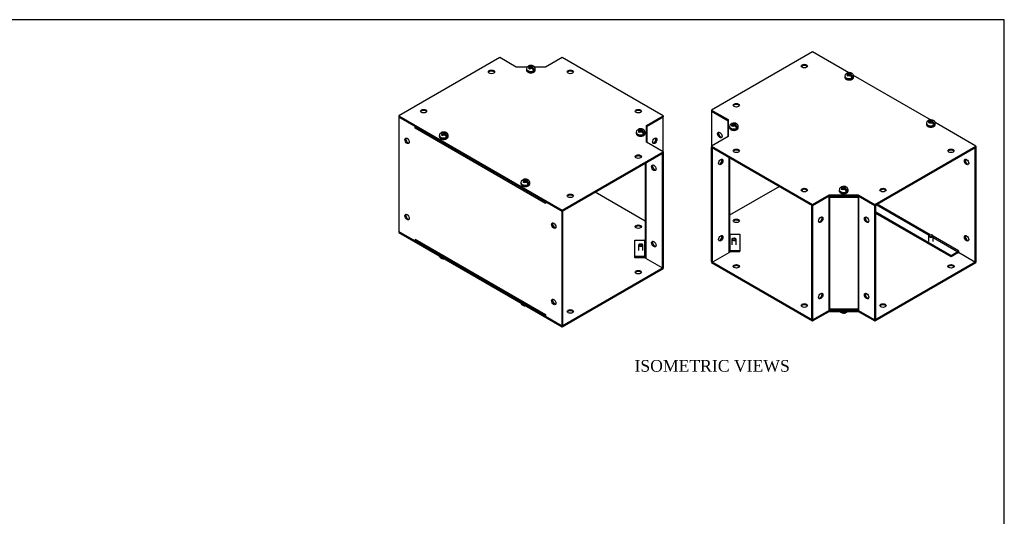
# Model space of a CAD drawing. Header units: inches. Extents: x 0.2 to 77.9, y -0.5 to 51.8.
# Tile 6 of 6: x 35.7 to 77.9, y 30.5 to 51.8. Entities that reach past the tile are written whole.
import ezdxf
from ezdxf.enums import TextEntityAlignment as Align

# ---------------------------------------------------------------- set-up
doc = ezdxf.new("R2010")
doc.units = ezdxf.units.IN
doc.header["$MEASUREMENT"] = 0
for name, color, linetype in [('COM55551-3', 7, 'Continuous'), ('COM55552-3', 7, 'Continuous'), ('COM55553-3', 7, 'Continuous'), ('Default', 7, 'Continuous'), ('SCS19491', 7, 'Continuous')]:
    doc.layers.add(name, color=color, linetype=linetype)
doc.styles.add('SEACAD_Times_New_Roman', font='times.ttf')

# ---------------------------------------------------------------- blocks, each defined once
blk = doc.blocks.new('SE6')
at = {"layer": 'COM55551-3', "color": 7, "linetype": 'Continuous'}
for p, q in [((69.677, 50.381), (65.354, 47.885)), ((71.23, 49.485), (69.677, 50.381)), ((74.725, 47.467), (71.432, 49.368)), ((65.354, 47.885), (66.061, 47.477)), ((65.354, 47.885), (65.354, 47.839)), ((65.354, 47.839), (66.061, 47.43)), ((66.061, 47.477), (66.061, 46.753)), ((76.668, 46.345), (74.927, 47.35)), ((66.061, 46.753), (65.354, 46.345)), ((65.354, 46.345), (69.677, 43.849)), ((65.354, 46.345), (65.354, 46.299)), ((65.354, 46.299), (69.677, 43.803)), ((72.345, 43.849), (76.668, 46.345)), ((72.345, 43.803), (76.668, 46.299)), ((76.668, 46.345), (76.668, 46.299)), ((68.263, 44.619), (66.119, 43.381)), ((69.677, 43.849), (70.384, 44.257)), ((69.677, 43.803), (70.384, 44.211)), ((69.677, 43.849), (69.677, 43.803)), ((70.384, 44.257), (70.384, 44.211)), ((70.384, 44.257), (71.637, 44.257)), ((70.384, 44.211), (71.637, 44.211)), ((71.637, 44.257), (71.637, 44.211)), ((71.637, 44.257), (72.345, 43.849)), ((71.637, 44.211), (72.345, 43.803)), ((72.345, 43.849), (72.345, 43.803)), ((65.354, 41.4), (65.354, 41.4)), ((65.354, 41.4), (69.677, 38.904)), ((65.354, 41.4), (65.354, 41.353)), ((65.354, 41.353), (69.677, 38.857)), ((72.345, 38.904), (76.668, 41.4)), ((72.345, 38.857), (76.668, 41.353)), ((76.668, 41.4), (76.668, 41.353)), ((69.677, 38.857), (70.384, 39.265)), ((70.377, 39.307), (70.384, 39.312)), ((70.384, 39.312), (70.384, 39.265)), ((70.384, 39.312), (71.637, 39.312)), ((70.384, 39.265), (71.637, 39.265)), ((71.637, 39.312), (71.637, 39.265)), ((71.637, 39.312), (72.345, 38.904)), ((71.637, 39.265), (72.345, 38.857)), ((69.677, 38.904), (69.677, 38.857)), ((69.677, 38.904), (69.677, 38.904)), ((72.345, 38.904), (72.345, 38.857))]:
    blk.add_line(p, q, dxfattribs=at)
for centre in [(69.324, 49.769), (66.415, 48.089), (66.415, 46.141), (75.607, 46.141), (69.324, 44.461), (72.698, 44.461), (66.415, 43.144), (66.415, 41.196), (75.607, 41.196), (69.324, 39.516), (72.698, 39.516)]:
    blk.add_ellipse(centre, major_axis=(0.133, 0), ratio=0.57735, dxfattribs=at)
for centre in [(69.324, 49.722), (66.415, 48.043), (66.415, 46.094), (75.607, 46.094), (69.324, 44.415), (72.698, 44.415), (66.415, 43.097), (66.415, 41.149), (75.607, 41.149), (69.324, 39.469), (72.698, 39.469)]:
    blk.add_ellipse(centre, major_axis=(0.133, 0), ratio=0.57735, start_param=0.307887, end_param=2.833706, dxfattribs=at)
at = {"layer": 'COM55552-3', "color": 7, "linetype": 'Continuous'}
for p, q in [((66.053, 47.435), (65.354, 47.839)), ((65.354, 47.839), (65.354, 46.345)), ((66.053, 47.435), (66.053, 47.365)), ((66.061, 47.369), (66.053, 47.365)), ((66.053, 47.365), (66.053, 46.749)), ((65.354, 41.4), (65.354, 46.299)), ((65.394, 41.376), (65.394, 46.275)), ((66.094, 45.872), (66.094, 41.85)), ((66.119, 45.857), (66.119, 41.885)), ((70.377, 44.206), (69.677, 43.803)), ((70.377, 44.206), (70.377, 44.136)), ((70.377, 44.206), (70.377, 44.206)), ((70.377, 44.136), (70.377, 39.378)), ((70.397, 44.211), (70.397, 44.141)), ((70.397, 44.141), (70.397, 39.382)), ((71.625, 44.141), (70.397, 44.141)), ((71.625, 44.211), (71.625, 44.141)), ((71.625, 44.141), (71.625, 39.382)), ((72.345, 43.803), (71.645, 44.206)), ((71.645, 44.206), (71.645, 44.136)), ((71.645, 44.136), (71.645, 39.378)), ((69.637, 43.826), (69.637, 38.927)), ((69.677, 43.803), (69.677, 43.803)), ((69.677, 43.803), (69.677, 38.904)), ((72.345, 43.803), (72.385, 43.826)), ((72.345, 38.904), (72.345, 43.803)), ((72.385, 38.927), (72.385, 43.826)), ((66.148, 42.57), (66.562, 42.57)), ((66.148, 41.862), (66.148, 42.57)), ((66.562, 42.57), (66.562, 41.862)), ((66.094, 41.78), (65.394, 41.376)), ((66.094, 41.85), (66.094, 41.78)), ((66.562, 41.862), (66.148, 41.862)), ((66.562, 41.815), (66.148, 41.815)), ((66.562, 41.815), (66.562, 41.862)), ((65.354, 41.4), (65.394, 41.376)), ((69.677, 38.904), (70.377, 39.307)), ((70.377, 39.378), (70.377, 39.307)), ((70.397, 39.382), (71.625, 39.382)), ((70.397, 39.382), (70.397, 39.346)), ((70.397, 39.346), (71.625, 39.346)), ((71.625, 39.382), (71.625, 39.346)), ((71.645, 39.378), (71.645, 39.307)), ((71.645, 39.307), (72.345, 38.904)), ((69.677, 38.904), (69.637, 38.927)), ((72.345, 38.904), (72.385, 38.927))]:
    blk.add_line(p, q, dxfattribs=at)
for centre, major_axis, ratio, start_param, end_param in [((66.033, 47.353), (0.029, 0), 0.57735, 0.22033, 0.785398), ((65.748, 46.841), (0.067, -0.115), 0.57735, 3.44948, 5.975298), ((65.708, 45.686), (0.066, 0.115), 0.57735, 3.44948, 5.975298), ((70.397, 44.124), (-0.086, 0), 0.57735, 4.712389, 4.953151), ((70.397, 44.124), (0.029, 0), 0.57735, 1.570796, 2.356194), ((71.625, 44.124), (0.086, 0), 0.57735, 1.330034, 1.570796), ((71.625, 44.124), (0.029, 0), 0.57735, 0.785398, 1.570796), ((69.991, 43.213), (0.066, 0.115), 0.57735, 3.44948, 5.975298), ((72.031, 43.213), (0.066, -0.115), 0.57735, 3.44948, 5.975298), ((66.148, 42.594), (-0.029, 0), 0.816497, 0, 1.570796), ((65.708, 42.42), (0.066, 0.115), 0.57735, 3.44948, 5.975298), ((66.033, 41.885), (-0.086, 0), 0.57735, 2.356194, 3.141593), ((66.148, 41.885), (-0.086, 0), 0.816497, 0.889111, 1.570796), ((66.148, 41.885), (-0.029, 0), 0.816497, 0, 1.570796), ((69.991, 39.947), (0.066, 0.115), 0.57735, 3.44948, 5.975298), ((72.031, 39.947), (0.067, -0.115), 0.57735, 3.44948, 5.975298), ((70.397, 39.366), (0.029, 0), 0.57735, 1.570796, 2.356194), ((71.625, 39.366), (0.029, 0), 0.57735, 0.785398, 1.570796)]:
    blk.add_ellipse(centre, major_axis=major_axis, ratio=ratio, start_param=start_param, end_param=end_param, dxfattribs=at)
for centre, major_axis in [((65.708, 46.818), (-0.067, 0.115)), ((65.748, 45.663), (-0.067, -0.115)), ((70.031, 43.19), (-0.066, -0.115)), ((71.991, 43.19), (-0.066, 0.115)), ((65.748, 42.397), (-0.066, -0.115)), ((70.031, 39.924), (-0.066, -0.115)), ((71.991, 39.924), (-0.066, 0.115))]:
    blk.add_ellipse(centre, major_axis=major_axis, ratio=0.57735, dxfattribs=at)
at = {"layer": 'COM55553-3', "color": 7, "linetype": 'Continuous'}
for p, q in [((76.668, 46.299), (76.627, 46.275)), ((76.627, 46.275), (76.627, 41.376)), ((76.668, 46.299), (76.668, 41.4)), ((74.717, 42.55), (72.446, 43.861)), ((75.607, 41.65), (72.385, 43.511)), ((75.607, 41.604), (72.385, 43.464)), ((72.405, 43.837), (74.673, 42.528)), ((75.92, 41.855), (74.838, 42.48)), ((74.838, 42.432), (75.9, 41.819)), ((75.9, 41.819), (75.607, 41.65)), ((75.9, 41.773), (75.607, 41.604)), ((75.92, 41.855), (75.92, 41.785)), ((75.92, 41.855), (75.92, 41.855)), ((76.627, 41.376), (75.92, 41.785)), ((75.607, 41.604), (75.607, 41.65)), ((76.668, 41.4), (76.627, 41.376))]:
    blk.add_line(p, q, dxfattribs=at)
for centre, major_axis in [((76.274, 45.663), (-0.067, 0.115)), ((76.274, 42.397), (-0.066, 0.115))]:
    blk.add_ellipse(centre, major_axis=major_axis, ratio=0.57735, dxfattribs=at)
for centre, major_axis, start_param, end_param in [((76.314, 45.686), (0.067, -0.115), 3.44948, 5.975298), ((76.314, 42.42), (0.066, -0.115), 3.44948, 5.975298), ((75.9, 41.843), (-0.0145, -0.0251), 0.785398, 2.356194), ((75.9, 41.843), (-0.043, -0.0745), 0.785398, 1.130322)]:
    blk.add_ellipse(centre, major_axis=major_axis, ratio=0.57735, start_param=start_param, end_param=end_param, dxfattribs=at)
at = {"layer": 'SCS19491', "color": 7, "linetype": 'Continuous'}
for p, q in [((71.061, 49.339), (71.061, 49.29)), ((71.141, 49.372), (71.185, 49.349)), ((71.161, 49.439), (71.203, 49.414)), ((71.203, 49.414), (71.161, 49.388)), ((71.185, 49.349), (71.203, 49.363)), ((71.203, 49.414), (71.203, 49.363)), ((71.235, 49.384), (71.203, 49.402)), ((71.203, 49.363), (71.246, 49.39)), ((71.244, 49.44), (71.204, 49.463)), ((71.284, 49.465), (71.244, 49.44)), ((71.244, 49.389), (71.244, 49.44)), ((71.246, 49.39), (71.293, 49.363)), ((71.286, 49.405), (71.254, 49.385)), ((71.306, 49.474), (71.284, 49.465)), ((71.286, 49.415), (71.331, 49.443)), ((71.335, 49.387), (71.286, 49.415)), ((71.286, 49.415), (71.286, 49.366)), ((71.35, 49.452), (71.306, 49.474)), ((71.306, 49.428), (71.306, 49.474)), ((71.399, 49.289), (71.328, 49.33)), ((71.436, 49.29), (71.436, 49.339)), ((66.204, 47.217), (66.248, 47.194)), ((66.224, 47.284), (66.266, 47.259)), ((66.266, 47.259), (66.224, 47.233)), ((66.266, 47.259), (66.266, 47.208)), ((66.298, 47.229), (66.266, 47.247)), ((66.266, 47.208), (66.309, 47.235)), ((66.307, 47.285), (66.267, 47.308)), ((66.347, 47.31), (66.307, 47.285)), ((66.307, 47.234), (66.307, 47.285)), ((66.309, 47.235), (66.356, 47.208)), ((66.349, 47.25), (66.317, 47.23)), ((66.369, 47.319), (66.347, 47.31)), ((66.349, 47.26), (66.394, 47.288)), ((66.398, 47.232), (66.349, 47.26)), ((66.349, 47.26), (66.349, 47.211)), ((66.413, 47.297), (66.369, 47.319)), ((66.369, 47.273), (66.369, 47.319)), ((74.556, 47.321), (74.556, 47.272)), ((74.636, 47.354), (74.68, 47.331)), ((74.698, 47.396), (74.656, 47.37)), ((74.657, 47.421), (74.698, 47.396)), ((74.68, 47.331), (74.698, 47.345)), ((74.698, 47.396), (74.698, 47.345)), ((74.731, 47.366), (74.698, 47.384)), ((74.698, 47.345), (74.741, 47.372)), ((74.739, 47.422), (74.699, 47.445)), ((74.78, 47.447), (74.739, 47.422)), ((74.739, 47.371), (74.739, 47.422)), ((74.741, 47.372), (74.788, 47.345)), ((74.782, 47.387), (74.749, 47.367)), ((74.801, 47.456), (74.78, 47.447)), ((74.782, 47.397), (74.826, 47.425)), ((74.83, 47.369), (74.782, 47.397)), ((74.782, 47.397), (74.782, 47.348)), ((74.846, 47.434), (74.801, 47.456)), ((74.801, 47.41), (74.801, 47.456)), ((74.895, 47.271), (74.823, 47.312)), ((74.931, 47.272), (74.931, 47.321)), ((66.124, 47.185), (66.124, 47.136)), ((66.248, 47.194), (66.266, 47.208)), ((66.462, 47.134), (66.391, 47.175)), ((66.499, 47.136), (66.499, 47.185)), ((70.823, 44.471), (70.823, 44.422)), ((70.904, 44.504), (70.948, 44.481)), ((70.924, 44.57), (70.966, 44.546)), ((70.966, 44.546), (70.924, 44.52)), ((70.948, 44.481), (70.966, 44.495)), ((70.966, 44.546), (70.966, 44.495)), ((70.998, 44.515), (70.966, 44.534)), ((70.966, 44.495), (71.008, 44.522)), ((71.007, 44.572), (70.967, 44.595)), ((71.047, 44.597), (71.007, 44.572)), ((71.007, 44.52), (71.007, 44.572)), ((71.008, 44.522), (71.055, 44.494)), ((71.049, 44.537), (71.017, 44.517)), ((71.069, 44.606), (71.047, 44.597)), ((71.049, 44.547), (71.093, 44.575)), ((71.098, 44.519), (71.049, 44.547)), ((71.049, 44.547), (71.049, 44.498)), ((71.113, 44.583), (71.069, 44.606)), ((71.069, 44.559), (71.069, 44.606)), ((71.162, 44.421), (71.09, 44.462)), ((71.198, 44.422), (71.198, 44.471)), ((66.216, 42.354), (66.216, 42.123)), ((66.265, 42.405), (66.244, 42.392)), ((66.378, 42.392), (66.357, 42.405)), ((66.406, 42.123), (66.406, 42.354)), ((74.648, 42.491), (74.648, 42.26)), ((74.697, 42.542), (74.676, 42.529)), ((74.811, 42.529), (74.789, 42.542)), ((74.838, 42.26), (74.838, 42.491))]:
    blk.add_line(p, q, dxfattribs=at)
for centre, radius, start, end in [((71.186, 49.341), 0.124, 127.2168, 180.5372), ((71.221, 49.292), 0.113, 122.3801, 135.361), ((71.248, 49.243), 0.243, 61.8826, 110.789), ((71.215, 49.242), 0.144, 9.0275, 57.3569), ((71.367, 49.387), 0.0663, 104.2365, 122.8956), ((71.257, 49.266), 0.144, 9.0278, 57.3565), ((71.299, 49.336), 0.137, 1.3809, 62.4034), ((66.249, 47.186), 0.124, 127.2168, 180.5372), ((66.284, 47.137), 0.113, 122.3801, 135.361), ((66.311, 47.088), 0.243, 61.8826, 110.789), ((66.43, 47.232), 0.0663, 104.2365, 122.8956), ((66.321, 47.111), 0.144, 9.0278, 57.3565), ((66.362, 47.181), 0.137, 1.3809, 62.4034), ((74.681, 47.323), 0.124, 127.2168, 180.5372), ((74.717, 47.274), 0.113, 122.3801, 135.361), ((74.743, 47.225), 0.243, 61.8826, 110.789), ((74.71, 47.224), 0.144, 9.0275, 57.3569), ((74.862, 47.369), 0.0663, 104.2365, 122.8956), ((74.753, 47.248), 0.144, 9.0278, 57.3565), ((74.794, 47.318), 0.137, 1.3809, 62.4034), ((66.278, 47.087), 0.144, 9.0275, 57.3569), ((70.949, 44.473), 0.124, 127.2168, 180.5372), ((70.984, 44.424), 0.113, 122.3801, 135.361), ((71.01, 44.374), 0.243, 61.8826, 110.789), ((70.978, 44.374), 0.144, 9.0275, 57.3569), ((71.129, 44.519), 0.0663, 104.2365, 122.8956), ((71.02, 44.398), 0.144, 9.0278, 57.3565), ((71.061, 44.467), 0.137, 1.3809, 62.4034), ((70.96, 39.344), 0.137, 215.2175, 242.4027), ((71.012, 39.437), 0.243, 241.8825, 290.7823), ((71.073, 39.339), 0.124, 307.229, 323.8039)]:
    blk.add_arc(centre, radius, start, end, dxfattribs=at)
for centre, major_axis, start_param, end_param in [((71.248, 49.339), (-0.187, 0), 6.28024, 6.283185), ((71.248, 49.339), (-0.187, 0), 0, 3.139872), ((71.248, 49.413), (0.0975, 0), 2.668961, 3.601967), ((71.248, 49.413), (-0.0975, 0), 1.086759, 2.043428), ((71.248, 49.413), (0.0975, 0), 1.189355, 2.043428), ((71.248, 49.413), (-0.0975, 0), 2.668961, 3.704562), ((71.248, 49.29), (0.187, 0), 3.141593, 6.283185), ((71.248, 49.352), (0.186, 0), 5.336001, 5.659573), ((71.248, 49.29), (0.187, 0), 0, 0.022689), ((66.311, 47.258), (0.0975, 0), 2.668961, 3.601967), ((66.311, 47.258), (0.0975, 0), 1.189355, 2.043428), ((66.311, 47.258), (-0.0975, 0), 2.668961, 3.704562), ((74.743, 47.321), (-0.187, 0), 6.28024, 6.283185), ((74.743, 47.321), (-0.187, 0), 0, 3.139872), ((74.743, 47.272), (0.187, 0), 3.141593, 6.283185), ((74.743, 47.395), (0.0975, 0), 2.668961, 3.601967), ((74.743, 47.395), (-0.0975, 0), 1.086759, 2.043428), ((74.743, 47.395), (0.0975, 0), 1.189355, 2.043428), ((74.743, 47.395), (-0.0975, 0), 2.668961, 3.704562), ((74.743, 47.334), (0.186, 0), 5.336001, 5.659573), ((74.743, 47.272), (0.187, 0), 0, 0.022689), ((66.311, 47.185), (-0.188, 0), 6.28024, 6.283185), ((66.311, 47.185), (-0.188, 0), 0, 3.139872), ((66.311, 47.136), (0.187, 0), 3.141593, 6.283185), ((66.311, 47.258), (-0.0975, 0), 1.086759, 2.043428), ((66.311, 47.197), (0.186, 0), 5.336001, 5.659573), ((66.311, 47.136), (0.187, 0), 0, 0.022689), ((71.011, 44.471), (-0.187, 0), 6.28024, 6.283185), ((71.011, 44.471), (-0.187, 0), 0, 3.139872), ((71.011, 44.422), (0.187, 0), 3.141593, 6.283185), ((71.011, 44.545), (0.0975, 0), 2.668961, 3.601967), ((71.011, 44.545), (-0.0975, 0), 1.086759, 2.043428), ((71.011, 44.545), (0.0975, 0), 1.189355, 2.043428), ((71.011, 44.545), (-0.0975, 0), 2.668961, 3.704562), ((71.011, 44.483), (0.186, 0), 5.336001, 5.659573), ((71.011, 44.422), (0.187, 0), 0, 0.022689), ((66.311, 42.354), (-0.095, 0), 5.497787, 6.283185), ((66.311, 42.354), (-0.095, 0), 0, 3.926991), ((74.743, 42.491), (-0.095, 0), 5.497787, 6.283185), ((74.743, 42.491), (-0.095, 0), 0, 3.926991), ((71.011, 39.34), (0.187, 0), 3.906158, 5.51862), ((71.011, 39.328), (0.186, 0), 5.336001, 5.659573)]:
    blk.add_ellipse(centre, major_axis=major_axis, ratio=0.57735, start_param=start_param, end_param=end_param, dxfattribs=at)
for centre in [(66.311, 42.378), (74.743, 42.515)]:
    blk.add_ellipse(centre, major_axis=(0.065, 0), ratio=0.57735, dxfattribs=at)
for points, knots in [([(71.11, 49.441), (71.111, 49.441), (71.111, 49.441), (71.114, 49.443), (71.116, 49.445), (71.122, 49.447), (71.125, 49.448), (71.132, 49.448), (71.135, 49.448), (71.143, 49.446), (71.146, 49.445), (71.154, 49.443), (71.158, 49.441), (71.161, 49.439)], [0.3586933, 0.3586933, 0.3586933, 0.3586933, 0.375, 0.375, 0.5, 0.5, 0.625, 0.625, 0.75, 0.75, 0.875, 0.875, 1, 1, 1, 1]), ([(71.204, 49.463), (71.2, 49.465), (71.196, 49.467), (71.189, 49.47), (71.185, 49.471), (71.178, 49.472), (71.174, 49.472), (71.168, 49.472), (71.165, 49.471), (71.159, 49.469), (71.156, 49.468), (71.151, 49.464), (71.149, 49.462), (71.145, 49.456), (71.144, 49.453), (71.141, 49.447), (71.14, 49.443), (71.139, 49.439)], [0, 0, 0, 0, 0.125, 0.125, 0.25, 0.25, 0.375, 0.375, 0.5, 0.5, 0.625, 0.625, 0.75, 0.75, 0.875, 0.875, 1, 1, 1, 1]), ([(71.061, 49.29), (71.061, 49.288), (71.06, 49.28), (71.065, 49.262), (71.076, 49.24), (71.095, 49.219), (71.111, 49.209), (71.121, 49.202)], [0, 0, 0, 0, 0.035714, 0.267715, 0.498439, 0.736588, 1, 1, 1, 1]), ([(71.121, 49.202), (71.126, 49.199), (71.14, 49.192), (71.168, 49.182), (71.203, 49.174), (71.24, 49.171), (71.278, 49.172), (71.314, 49.178), (71.348, 49.188), (71.378, 49.203), (71.404, 49.221), (71.422, 49.243), (71.433, 49.266), (71.437, 49.284), (71.435, 49.293), (71.435, 49.294)], [0, 0, 0, 0, 0.046727, 0.133848, 0.220711, 0.307311, 0.393842, 0.480564, 0.567725, 0.655646, 0.744491, 0.833435, 0.910022, 0.992053, 1, 1, 1, 1]), ([(66.173, 47.286), (66.174, 47.286), (66.174, 47.286), (66.177, 47.288), (66.179, 47.29), (66.185, 47.292), (66.188, 47.293), (66.195, 47.293), (66.199, 47.293), (66.206, 47.292), (66.209, 47.29), (66.217, 47.288), (66.221, 47.286), (66.224, 47.284)], [0.3586933, 0.3586933, 0.3586933, 0.3586933, 0.375, 0.375, 0.5, 0.5, 0.625, 0.625, 0.75, 0.75, 0.875, 0.875, 1, 1, 1, 1]), ([(66.267, 47.308), (66.263, 47.31), (66.259, 47.312), (66.252, 47.315), (66.248, 47.316), (66.241, 47.317), (66.237, 47.318), (66.231, 47.317), (66.228, 47.316), (66.222, 47.314), (66.219, 47.313), (66.214, 47.309), (66.212, 47.307), (66.208, 47.301), (66.207, 47.298), (66.204, 47.292), (66.203, 47.288), (66.202, 47.284)], [0, 0, 0, 0, 0.125, 0.125, 0.25, 0.25, 0.375, 0.375, 0.5, 0.5, 0.625, 0.625, 0.75, 0.75, 0.875, 0.875, 1, 1, 1, 1]), ([(74.556, 47.272), (74.556, 47.271), (74.555, 47.262), (74.56, 47.244), (74.572, 47.222), (74.59, 47.201), (74.606, 47.191), (74.616, 47.184)], [0, 0, 0, 0, 0.035714, 0.267715, 0.498439, 0.736588, 1, 1, 1, 1]), ([(74.606, 47.423), (74.606, 47.423), (74.606, 47.423), (74.609, 47.425), (74.612, 47.427), (74.618, 47.429), (74.621, 47.43), (74.627, 47.43), (74.631, 47.43), (74.638, 47.429), (74.642, 47.427), (74.649, 47.425), (74.653, 47.423), (74.657, 47.421)], [0.3586933, 0.3586933, 0.3586933, 0.3586933, 0.375, 0.375, 0.5, 0.5, 0.625, 0.625, 0.75, 0.75, 0.875, 0.875, 1, 1, 1, 1]), ([(74.616, 47.184), (74.622, 47.181), (74.635, 47.174), (74.663, 47.164), (74.698, 47.156), (74.736, 47.153), (74.773, 47.154), (74.809, 47.16), (74.843, 47.17), (74.873, 47.185), (74.899, 47.203), (74.917, 47.225), (74.928, 47.248), (74.932, 47.266), (74.931, 47.275), (74.93, 47.276)], [0, 0, 0, 0, 0.046727, 0.133848, 0.220711, 0.307311, 0.393842, 0.480564, 0.567725, 0.655646, 0.744491, 0.833435, 0.910022, 0.992053, 1, 1, 1, 1]), ([(74.699, 47.445), (74.695, 47.447), (74.691, 47.449), (74.684, 47.452), (74.68, 47.453), (74.673, 47.454), (74.67, 47.454), (74.663, 47.454), (74.66, 47.453), (74.654, 47.451), (74.651, 47.45), (74.646, 47.446), (74.644, 47.444), (74.64, 47.438), (74.639, 47.435), (74.636, 47.429), (74.635, 47.425), (74.635, 47.421)], [0, 0, 0, 0, 0.125, 0.125, 0.25, 0.25, 0.375, 0.375, 0.5, 0.5, 0.625, 0.625, 0.75, 0.75, 0.875, 0.875, 1, 1, 1, 1]), ([(66.124, 47.135), (66.124, 47.134), (66.123, 47.125), (66.128, 47.107), (66.139, 47.085), (66.158, 47.064), (66.174, 47.054), (66.184, 47.048)], [0, 0, 0, 0, 0.035714, 0.267715, 0.498439, 0.736588, 1, 1, 1, 1]), ([(66.184, 47.048), (66.189, 47.044), (66.203, 47.037), (66.231, 47.027), (66.266, 47.019), (66.303, 47.016), (66.341, 47.017), (66.377, 47.023), (66.411, 47.033), (66.441, 47.048), (66.467, 47.066), (66.485, 47.088), (66.496, 47.111), (66.5, 47.129), (66.498, 47.138), (66.498, 47.139)], [0, 0, 0, 0, 0.046727, 0.133848, 0.220711, 0.307311, 0.393842, 0.480564, 0.567725, 0.655646, 0.744491, 0.833435, 0.910022, 0.992053, 1, 1, 1, 1]), ([(70.824, 44.421), (70.824, 44.42), (70.823, 44.411), (70.828, 44.394), (70.839, 44.372), (70.858, 44.351), (70.874, 44.34), (70.884, 44.334)], [0, 0, 0, 0, 0.035714, 0.267715, 0.498439, 0.736588, 1, 1, 1, 1]), ([(70.873, 44.572), (70.873, 44.573), (70.874, 44.573), (70.877, 44.575), (70.879, 44.576), (70.885, 44.579), (70.888, 44.579), (70.895, 44.58), (70.898, 44.579), (70.905, 44.578), (70.909, 44.577), (70.917, 44.574), (70.92, 44.572), (70.924, 44.57)], [0.3586933, 0.3586933, 0.3586933, 0.3586933, 0.375, 0.375, 0.5, 0.5, 0.625, 0.625, 0.75, 0.75, 0.875, 0.875, 1, 1, 1, 1]), ([(70.884, 44.334), (70.889, 44.331), (70.903, 44.324), (70.931, 44.313), (70.966, 44.306), (71.003, 44.303), (71.041, 44.304), (71.077, 44.31), (71.111, 44.32), (71.141, 44.335), (71.166, 44.353), (71.185, 44.374), (71.196, 44.398), (71.2, 44.416), (71.198, 44.424), (71.198, 44.425)], [0, 0, 0, 0, 0.046727, 0.133848, 0.220711, 0.307311, 0.393842, 0.480564, 0.567725, 0.655646, 0.744491, 0.833435, 0.910022, 0.992053, 1, 1, 1, 1]), ([(70.967, 44.595), (70.963, 44.597), (70.959, 44.599), (70.951, 44.602), (70.948, 44.603), (70.941, 44.604), (70.937, 44.604), (70.931, 44.604), (70.927, 44.603), (70.922, 44.601), (70.919, 44.599), (70.914, 44.596), (70.912, 44.593), (70.908, 44.588), (70.906, 44.585), (70.904, 44.578), (70.903, 44.575), (70.902, 44.571)], [0, 0, 0, 0, 0.125, 0.125, 0.25, 0.25, 0.375, 0.375, 0.5, 0.5, 0.625, 0.625, 0.75, 0.75, 0.875, 0.875, 1, 1, 1, 1]), ([(71.12, 39.241), (71.119, 39.237), (71.118, 39.233), (71.115, 39.226), (71.114, 39.223), (71.11, 39.218), (71.108, 39.216), (71.103, 39.212), (71.101, 39.211), (71.098, 39.21)], [0, 0, 0, 0, 0.125, 0.125, 0.25, 0.25, 0.375, 0.375, 0.4925886, 0.4925886, 0.4925886, 0.4925886]), ([(71.119, 39.233), (71.119, 39.233), (71.12, 39.233), (71.124, 39.232), (71.127, 39.232), (71.134, 39.232), (71.137, 39.233), (71.143, 39.235), (71.145, 39.236), (71.15, 39.24), (71.152, 39.243), (71.156, 39.248), (71.158, 39.251), (71.161, 39.258), (71.161, 39.261), (71.162, 39.265)], [0.233255, 0.233255, 0.233255, 0.233255, 0.25, 0.25, 0.375, 0.375, 0.5, 0.5, 0.625, 0.625, 0.75, 0.75, 0.875, 0.875, 1, 1, 1, 1])]:
    blk.add_open_spline(points, degree=3, knots=knots, dxfattribs=at)
blk = doc.blocks.new('SE7')
at = {"layer": 'COM55551-3', "color": 7, "linetype": 'Continuous'}
for p, q in [((56.286, 50.131), (51.963, 47.635)), ((56.993, 49.723), (56.286, 50.131)), ((58.953, 50.131), (58.246, 49.723)), ((63.276, 47.635), (58.953, 50.131)), ((57.457, 49.723), (56.993, 49.723)), ((58.246, 49.723), (57.781, 49.723)), ((51.963, 47.635), (58.953, 43.599)), ((51.963, 47.635), (51.963, 47.589)), ((51.963, 47.589), (58.953, 43.553)), ((62.569, 47.227), (63.276, 47.635)), ((62.569, 47.18), (63.276, 47.589)), ((62.569, 46.504), (62.569, 47.227)), ((63.276, 47.635), (63.276, 47.589)), ((63.276, 46.095), (62.569, 46.504)), ((58.953, 43.599), (63.276, 46.095)), ((58.953, 43.553), (63.276, 46.049)), ((63.276, 46.095), (63.276, 46.049)), ((62.511, 43.131), (60.367, 44.369)), ((58.953, 43.599), (58.953, 43.553)), ((51.963, 42.69), (58.953, 38.654)), ((51.963, 42.69), (51.963, 42.643)), ((51.963, 42.643), (58.953, 38.607)), ((58.953, 38.654), (63.276, 41.15)), ((58.953, 38.607), (63.276, 41.103)), ((63.276, 41.15), (63.276, 41.103)), ((58.953, 38.654), (58.953, 38.607))]:
    blk.add_line(p, q, dxfattribs=at)
for centre in [(55.932, 49.519), (59.307, 49.519), (53.023, 47.839), (62.216, 47.839), (62.216, 45.891), (59.307, 44.212), (62.216, 42.894), (62.216, 40.946), (59.307, 39.266)]:
    blk.add_ellipse(centre, major_axis=(-0.133, 0), ratio=0.57735, dxfattribs=at)
for centre in [(55.932, 49.472), (59.307, 49.472), (53.023, 47.793), (62.216, 47.793), (62.216, 45.845), (59.307, 44.165), (62.216, 42.847), (62.216, 40.899), (59.307, 39.22)]:
    blk.add_ellipse(centre, major_axis=(-0.133, 0), ratio=0.57735, start_param=3.44948, end_param=5.975298, dxfattribs=at)
at = {"layer": 'COM55552-3', "color": 7, "linetype": 'Continuous'}
for p, q in [((63.276, 47.589), (62.577, 47.185)), ((63.276, 47.589), (63.276, 47.589)), ((63.276, 46.095), (63.276, 47.589)), ((62.569, 47.119), (62.577, 47.115)), ((62.577, 47.185), (62.577, 47.115)), ((62.577, 47.185), (62.577, 47.185)), ((62.577, 47.115), (62.577, 46.499)), ((63.276, 46.049), (63.236, 46.026)), ((63.236, 46.026), (63.236, 41.127)), ((63.276, 46.049), (63.276, 41.15)), ((62.511, 45.607), (62.511, 41.636)), ((62.537, 45.622), (62.537, 41.601)), ((62.068, 42.321), (62.482, 42.321)), ((62.068, 41.612), (62.068, 42.321)), ((62.482, 42.321), (62.482, 41.612)), ((62.482, 41.612), (62.068, 41.612)), ((62.068, 41.565), (62.068, 41.612)), ((62.482, 41.565), (62.068, 41.565)), ((62.537, 41.601), (62.537, 41.53)), ((63.236, 41.127), (62.537, 41.53)), ((63.276, 41.15), (63.236, 41.127))]:
    blk.add_line(p, q, dxfattribs=at)
for centre, major_axis, ratio, start_param, end_param in [((62.597, 47.103), (0.029, 0), 0.57735, 2.356194, 2.921263), ((62.882, 46.591), (0.067, 0.115), 0.57735, 3.44948, 5.975298), ((62.923, 45.436), (0.067, -0.115), 0.57735, 3.44948, 5.975298), ((62.482, 42.344), (0.029, 0), 0.816497, 4.712389, 6.283185), ((62.923, 42.17), (0.066, -0.115), 0.57735, 3.44948, 5.975298), ((62.482, 41.636), (0.029, 0), 0.816497, 4.712389, 6.283185), ((62.482, 41.636), (0.086, 0), 0.816497, 4.712389, 5.394074), ((62.597, 41.636), (-0.086, 0), 0.57735, 0, 0.785398)]:
    blk.add_ellipse(centre, major_axis=major_axis, ratio=ratio, start_param=start_param, end_param=end_param, dxfattribs=at)
for centre, major_axis in [((62.923, 46.568), (-0.067, -0.115)), ((62.882, 45.413), (-0.067, 0.115)), ((62.882, 42.147), (-0.066, 0.115))]:
    blk.add_ellipse(centre, major_axis=major_axis, ratio=0.57735, dxfattribs=at)
at = {"layer": 'COM55553-3', "color": 7, "linetype": 'Continuous'}
for p, q in [((52.67, 47.18), (51.963, 47.589)), ((51.963, 47.589), (51.963, 42.69)), ((52.67, 47.11), (52.67, 47.18)), ((52.67, 47.11), (52.67, 47.11)), ((52.67, 47.11), (52.67, 47.11)), ((58.246, 43.891), (52.67, 47.11)), ((58.246, 43.891), (58.246, 43.961)), ((58.953, 43.553), (58.246, 43.961)), ((58.246, 43.891), (58.246, 43.891)), ((58.246, 43.891), (58.246, 43.891)), ((58.953, 43.553), (58.993, 43.576)), ((58.953, 38.654), (58.953, 43.553)), ((58.993, 38.677), (58.993, 43.576)), ((51.963, 42.69), (52.67, 42.282)), ((52.67, 42.352), (52.67, 42.282)), ((52.67, 42.352), (52.67, 42.352)), ((52.67, 42.352), (58.246, 39.132)), ((52.705, 42.302), (52.67, 42.282)), ((52.687, 42.312), (58.246, 39.103)), ((58.246, 39.132), (58.246, 39.132)), ((58.246, 39.132), (58.246, 39.062)), ((58.246, 39.062), (58.953, 38.654)), ((58.953, 38.654), (58.993, 38.677))]:
    blk.add_line(p, q, dxfattribs=at)
for centre, major_axis, start_param, end_param in [((52.73, 47.145), (-0.043, -0.0745), 4.712389, 5.497787), ((52.356, 46.591), (0.066, -0.115), 3.44948, 5.975298), ((58.307, 43.926), (0.043, 0.0745), -3.969786, -3.926991), ((52.356, 43.325), (0.067, -0.115), 3.44948, 5.975298), ((58.64, 42.964), (0.066, -0.115), 3.44948, 5.975298), ((52.73, 42.387), (0.043, 0.0745), 2.356194, 3.141593), ((58.64, 39.698), (0.067, -0.115), 3.44948, 5.975298), ((58.307, 39.167), (0.043, 0.0745), -3.926991, -3.884195)]:
    blk.add_ellipse(centre, major_axis=major_axis, ratio=0.57735, start_param=start_param, end_param=end_param, dxfattribs=at)
for centre in [(52.316, 46.568), (52.316, 43.302), (58.599, 42.94), (58.599, 39.674)]:
    blk.add_ellipse(centre, major_axis=(-0.066, 0.115), ratio=0.57735, dxfattribs=at)
at = {"layer": 'SCS19491', "color": 7, "linetype": 'Continuous'}
for p, q in [((57.533, 49.747), (57.581, 49.719)), ((57.622, 49.745), (57.575, 49.772)), ((57.665, 49.771), (57.622, 49.745)), ((57.622, 49.694), (57.622, 49.745)), ((57.664, 49.72), (57.707, 49.747)), ((57.683, 49.78), (57.665, 49.771)), ((57.727, 49.755), (57.683, 49.78)), ((57.683, 49.732), (57.683, 49.78)), ((57.432, 49.648), (57.432, 49.599)), ((57.517, 49.676), (57.561, 49.651)), ((57.581, 49.719), (57.537, 49.692)), ((57.561, 49.651), (57.583, 49.669)), ((57.581, 49.719), (57.581, 49.668)), ((57.613, 49.688), (57.581, 49.707)), ((57.583, 49.669), (57.624, 49.695)), ((57.624, 49.695), (57.664, 49.671)), ((57.664, 49.71), (57.632, 49.69)), ((57.706, 49.696), (57.664, 49.72)), ((57.664, 49.72), (57.664, 49.671)), ((57.771, 49.598), (57.699, 49.639)), ((57.807, 49.599), (57.807, 49.648)), ((53.699, 46.798), (53.699, 46.749)), ((53.785, 46.825), (53.829, 46.801)), ((53.8, 46.897), (53.849, 46.869)), ((53.849, 46.869), (53.805, 46.841)), ((53.829, 46.801), (53.851, 46.819)), ((53.889, 46.894), (53.843, 46.921)), ((53.849, 46.869), (53.849, 46.817)), ((53.881, 46.838), (53.849, 46.857)), ((53.851, 46.819), (53.891, 46.844)), ((53.932, 46.921), (53.889, 46.894)), ((53.889, 46.843), (53.889, 46.894)), ((53.891, 46.844), (53.931, 46.821)), ((53.932, 46.86), (53.9, 46.839)), ((53.95, 46.929), (53.932, 46.921)), ((53.932, 46.87), (53.974, 46.896)), ((53.974, 46.846), (53.932, 46.87)), ((53.932, 46.87), (53.932, 46.821)), ((53.994, 46.905), (53.95, 46.929)), ((53.95, 46.881), (53.95, 46.929)), ((54.074, 46.749), (54.074, 46.798)), ((62.132, 46.935), (62.132, 46.886)), ((62.217, 46.962), (62.261, 46.938)), ((62.232, 47.034), (62.281, 47.006)), ((62.281, 47.006), (62.237, 46.978)), ((62.261, 46.938), (62.283, 46.956)), ((62.322, 47.031), (62.275, 47.058)), ((62.281, 47.006), (62.281, 46.954)), ((62.313, 46.975), (62.281, 46.994)), ((62.283, 46.956), (62.323, 46.981)), ((62.365, 47.058), (62.322, 47.031)), ((62.322, 46.98), (62.322, 47.031)), ((62.323, 46.981), (62.364, 46.958)), ((62.364, 46.997), (62.332, 46.976)), ((62.364, 47.007), (62.407, 47.033)), ((62.406, 46.983), (62.364, 47.007)), ((62.364, 47.007), (62.364, 46.958)), ((62.382, 47.066), (62.365, 47.058)), ((62.426, 47.042), (62.382, 47.066)), ((62.382, 47.018), (62.382, 47.066)), ((62.47, 46.884), (62.399, 46.926)), ((62.507, 46.886), (62.507, 46.935)), ((54.038, 46.747), (53.966, 46.789)), ((57.195, 44.78), (57.195, 44.731)), ((57.28, 44.807), (57.324, 44.783)), ((57.295, 44.879), (57.344, 44.851)), ((57.344, 44.851), (57.3, 44.823)), ((57.324, 44.783), (57.346, 44.801)), ((57.385, 44.876), (57.338, 44.903)), ((57.344, 44.851), (57.344, 44.799)), ((57.376, 44.82), (57.344, 44.839)), ((57.346, 44.801), (57.386, 44.826)), ((57.428, 44.903), (57.385, 44.876)), ((57.385, 44.825), (57.385, 44.876)), ((57.386, 44.826), (57.427, 44.803)), ((57.427, 44.842), (57.395, 44.821)), ((57.427, 44.852), (57.47, 44.878)), ((57.469, 44.828), (57.427, 44.852)), ((57.427, 44.852), (57.427, 44.803)), ((57.445, 44.911), (57.428, 44.903)), ((57.489, 44.887), (57.445, 44.911)), ((57.445, 44.863), (57.445, 44.911)), ((57.533, 44.729), (57.462, 44.771)), ((57.57, 44.731), (57.57, 44.78)), ((62.224, 42.104), (62.224, 41.873)), ((62.273, 42.155), (62.252, 42.143)), ((62.386, 42.143), (62.365, 42.155)), ((62.414, 41.873), (62.414, 42.104))]:
    blk.add_line(p, q, dxfattribs=at)
for centre, radius, start, end in [((57.563, 49.647), 0.131, 128.4349, 179.1745), ((57.745, 49.688), 0.07, 104.9702, 122.873), ((57.595, 49.599), 0.109, 122.4434, 135.8103), ((57.586, 49.551), 0.144, 9.0275, 57.3569), ((57.629, 49.575), 0.144, 9.0278, 57.3565), ((53.83, 46.796), 0.131, 128.4349, 179.1745), ((53.863, 46.749), 0.109, 122.4434, 135.8103), ((53.854, 46.7), 0.144, 9.0275, 57.3569), ((54.012, 46.837), 0.07, 104.9702, 122.873), ((53.896, 46.725), 0.144, 9.0278, 57.3565), ((62.263, 46.933), 0.131, 128.4349, 179.1745), ((62.295, 46.886), 0.109, 122.4434, 135.8103), ((62.286, 46.837), 0.144, 9.0275, 57.3569), ((62.329, 46.862), 0.144, 9.0278, 57.3565), ((62.445, 46.974), 0.07, 104.9702, 122.873), ((57.326, 44.778), 0.131, 128.4349, 179.1745), ((57.358, 44.731), 0.109, 122.4434, 135.8103), ((57.349, 44.682), 0.144, 9.0275, 57.3569), ((57.392, 44.707), 0.144, 9.0278, 57.3565), ((57.508, 44.819), 0.07, 104.9702, 122.873), ((57.332, 39.653), 0.137, 193.5553, 242.4027), ((57.383, 39.746), 0.243, 241.8825, 274.1909)]:
    blk.add_arc(centre, radius, start, end, dxfattribs=at)
for centre, major_axis, start_param, end_param in [((57.619, 49.722), (0.0975, 0), 2.668961, 3.704562), ((57.619, 49.722), (0.0975, 0), 1.086759, 2.043428), ((57.619, 49.722), (-0.0975, 0), 2.668961, 3.601967), ((57.619, 49.648), (0.187, 0), 3.139872, 6.28024), ((57.619, 49.599), (-0.187, 0), 0, 0.022689), ((57.619, 49.599), (-0.187, 0), 0.022689, 3.141593), ((57.619, 49.722), (-0.0975, 0), 1.189355, 2.043428), ((57.619, 49.66), (0.186, 0), 5.336001, 5.659573), ((53.887, 46.798), (0.187, 0), 3.139872, 6.28024), ((53.887, 46.871), (0.0975, 0), 2.668961, 3.704562), ((53.887, 46.871), (0.0975, 0), 1.086759, 2.043428), ((53.887, 46.871), (-0.0975, 0), 1.189355, 2.043428), ((53.887, 46.871), (-0.0975, 0), 2.668961, 3.601967), ((62.319, 46.935), (0.188, 0), 3.139872, 6.28024), ((62.319, 46.886), (-0.187, 0), 0, 0.022689), ((62.319, 46.886), (-0.187, 0), 0.022689, 3.141593), ((62.319, 47.008), (0.0975, 0), 2.668961, 3.704562), ((62.319, 47.008), (0.0975, 0), 1.086759, 2.043428), ((62.319, 47.008), (-0.0975, 0), 1.189355, 2.043428), ((62.319, 47.008), (-0.0975, 0), 2.668961, 3.601967), ((62.319, 46.947), (0.186, 0), 5.336001, 5.659573), ((53.887, 46.749), (-0.187, 0), 0, 0.022689), ((53.887, 46.749), (-0.187, 0), 0.022689, 3.141593), ((53.887, 46.81), (0.186, 0), 5.336001, 5.659573), ((57.382, 44.78), (0.187, 0), 3.139872, 6.28024), ((57.382, 44.731), (-0.187, 0), 0, 0.022689), ((57.382, 44.731), (-0.187, 0), 0.022689, 3.141593), ((57.382, 44.853), (0.0975, 0), 2.668961, 3.704562), ((57.382, 44.853), (0.0975, 0), 1.086759, 2.043428), ((57.382, 44.853), (-0.0975, 0), 1.189355, 2.043428), ((57.382, 44.853), (-0.0975, 0), 2.668961, 3.601967), ((57.382, 44.792), (0.186, 0), 5.336001, 5.659573), ((62.319, 42.104), (0.095, 0), 2.356194, 6.283185), ((62.319, 42.104), (0.095, 0), 0, 0.785398), ((53.887, 41.667), (-0.187, 0), 0.290464, 1.280332), ((57.382, 39.649), (-0.187, 0), 0.290464, 1.280332)]:
    blk.add_ellipse(centre, major_axis=major_axis, ratio=0.57735, start_param=start_param, end_param=end_param, dxfattribs=at)
blk.add_ellipse((62.319, 42.128), major_axis=(-0.065, 0), ratio=0.57735, dxfattribs=at)
for points, knots in [([(57.482, 49.749), (57.482, 49.749), (57.482, 49.75), (57.485, 49.752), (57.488, 49.753), (57.494, 49.756), (57.497, 49.756), (57.503, 49.757), (57.507, 49.756), (57.514, 49.755), (57.518, 49.754), (57.525, 49.751), (57.529, 49.749), (57.533, 49.747)], [0.3576907, 0.3576907, 0.3576907, 0.3576907, 0.375, 0.375, 0.5, 0.5, 0.625, 0.625, 0.75, 0.75, 0.875, 0.875, 1, 1, 1, 1]), ([(57.575, 49.772), (57.571, 49.774), (57.567, 49.776), (57.56, 49.779), (57.556, 49.78), (57.549, 49.781), (57.546, 49.781), (57.539, 49.781), (57.536, 49.78), (57.53, 49.778), (57.527, 49.776), (57.522, 49.773), (57.52, 49.77), (57.516, 49.765), (57.515, 49.762), (57.512, 49.755), (57.511, 49.752), (57.511, 49.748)], [0, 0, 0, 0, 0.125, 0.125, 0.25, 0.25, 0.375, 0.375, 0.5, 0.5, 0.625, 0.625, 0.75, 0.75, 0.875, 0.875, 1, 1, 1, 1]), ([(57.806, 49.647), (57.806, 49.651), (57.807, 49.664), (57.801, 49.687), (57.79, 49.714), (57.772, 49.737), (57.75, 49.756), (57.722, 49.773), (57.691, 49.785), (57.655, 49.793), (57.618, 49.795), (57.581, 49.792), (57.551, 49.786), (57.537, 49.78), (57.533, 49.778)], [0, 0, 0, 0, 0.030736, 0.117003, 0.200432, 0.283799, 0.369848, 0.460915, 0.557727, 0.65823, 0.759457, 0.861605, 0.965937, 1, 1, 1, 1]), ([(57.432, 49.596), (57.433, 49.588), (57.435, 49.574), (57.446, 49.552), (57.463, 49.531), (57.486, 49.514), (57.515, 49.499), (57.548, 49.488), (57.584, 49.482), (57.621, 49.48), (57.658, 49.482), (57.694, 49.489), (57.727, 49.5), (57.756, 49.516), (57.779, 49.535), (57.796, 49.556), (57.805, 49.578), (57.806, 49.592), (57.806, 49.6)], [0, 0, 0, 0, 0.053503, 0.112394, 0.172888, 0.236142, 0.301412, 0.367264, 0.432945, 0.498451, 0.563956, 0.629646, 0.695731, 0.762443, 0.82983, 0.889971, 0.947565, 1, 1, 1, 1]), ([(53.749, 46.899), (53.749, 46.899), (53.75, 46.899), (53.753, 46.902), (53.755, 46.903), (53.761, 46.905), (53.764, 46.906), (53.771, 46.906), (53.774, 46.906), (53.781, 46.905), (53.785, 46.904), (53.793, 46.901), (53.796, 46.899), (53.8, 46.897)], [0.3576907, 0.3576907, 0.3576907, 0.3576907, 0.375, 0.375, 0.5, 0.5, 0.625, 0.625, 0.75, 0.75, 0.875, 0.875, 1, 1, 1, 1]), ([(53.843, 46.921), (53.839, 46.924), (53.835, 46.925), (53.828, 46.928), (53.824, 46.929), (53.817, 46.931), (53.813, 46.931), (53.807, 46.93), (53.804, 46.93), (53.798, 46.928), (53.795, 46.926), (53.79, 46.922), (53.788, 46.92), (53.784, 46.915), (53.782, 46.912), (53.78, 46.905), (53.779, 46.901), (53.778, 46.897)], [0, 0, 0, 0, 0.125, 0.125, 0.25, 0.25, 0.375, 0.375, 0.5, 0.5, 0.625, 0.625, 0.75, 0.75, 0.875, 0.875, 1, 1, 1, 1]), ([(54.074, 46.797), (54.074, 46.801), (54.075, 46.814), (54.069, 46.837), (54.057, 46.863), (54.039, 46.886), (54.017, 46.906), (53.99, 46.922), (53.958, 46.935), (53.923, 46.942), (53.885, 46.945), (53.848, 46.942), (53.819, 46.936), (53.805, 46.93), (53.801, 46.928)], [0, 0, 0, 0, 0.030736, 0.117003, 0.200432, 0.283799, 0.369848, 0.460915, 0.557727, 0.65823, 0.759457, 0.861605, 0.965937, 1, 1, 1, 1]), ([(62.132, 46.883), (62.133, 46.875), (62.134, 46.86), (62.145, 46.838), (62.162, 46.818), (62.186, 46.8), (62.214, 46.786), (62.248, 46.775), (62.284, 46.768), (62.321, 46.766), (62.358, 46.769), (62.394, 46.776), (62.427, 46.787), (62.456, 46.802), (62.479, 46.821), (62.495, 46.842), (62.505, 46.864), (62.506, 46.878), (62.506, 46.886)], [0, 0, 0, 0, 0.053503, 0.112394, 0.172888, 0.236142, 0.301412, 0.367264, 0.432945, 0.498451, 0.563956, 0.629646, 0.695731, 0.762443, 0.82983, 0.889971, 0.947565, 1, 1, 1, 1]), ([(62.181, 47.036), (62.182, 47.036), (62.182, 47.036), (62.185, 47.038), (62.187, 47.04), (62.193, 47.042), (62.196, 47.043), (62.203, 47.043), (62.207, 47.043), (62.214, 47.042), (62.217, 47.041), (62.225, 47.038), (62.229, 47.036), (62.232, 47.034)], [0.3576907, 0.3576907, 0.3576907, 0.3576907, 0.375, 0.375, 0.5, 0.5, 0.625, 0.625, 0.75, 0.75, 0.875, 0.875, 1, 1, 1, 1]), ([(62.275, 47.058), (62.271, 47.06), (62.267, 47.062), (62.26, 47.065), (62.256, 47.066), (62.249, 47.067), (62.245, 47.068), (62.239, 47.067), (62.236, 47.067), (62.23, 47.064), (62.227, 47.063), (62.222, 47.059), (62.22, 47.057), (62.216, 47.052), (62.215, 47.049), (62.212, 47.042), (62.211, 47.038), (62.21, 47.034)], [0, 0, 0, 0, 0.125, 0.125, 0.25, 0.25, 0.375, 0.375, 0.5, 0.5, 0.625, 0.625, 0.75, 0.75, 0.875, 0.875, 1, 1, 1, 1]), ([(62.506, 46.934), (62.506, 46.938), (62.507, 46.951), (62.501, 46.974), (62.489, 47), (62.472, 47.023), (62.449, 47.043), (62.422, 47.059), (62.39, 47.072), (62.355, 47.079), (62.318, 47.082), (62.28, 47.079), (62.251, 47.073), (62.237, 47.067), (62.233, 47.065)], [0, 0, 0, 0, 0.030736, 0.117003, 0.200432, 0.283799, 0.369848, 0.460915, 0.557727, 0.65823, 0.759457, 0.861605, 0.965937, 1, 1, 1, 1]), ([(53.7, 46.746), (53.701, 46.738), (53.702, 46.723), (53.713, 46.701), (53.73, 46.681), (53.754, 46.663), (53.782, 46.649), (53.815, 46.638), (53.851, 46.631), (53.889, 46.629), (53.926, 46.632), (53.962, 46.639), (53.995, 46.65), (54.024, 46.665), (54.047, 46.684), (54.063, 46.705), (54.073, 46.728), (54.074, 46.742), (54.074, 46.749)], [0, 0, 0, 0, 0.053503, 0.112394, 0.172888, 0.236142, 0.301412, 0.367264, 0.432945, 0.498451, 0.563956, 0.629646, 0.695731, 0.762443, 0.82983, 0.889971, 0.947565, 1, 1, 1, 1]), ([(57.195, 44.728), (57.196, 44.72), (57.197, 44.705), (57.208, 44.683), (57.226, 44.663), (57.249, 44.645), (57.277, 44.631), (57.311, 44.62), (57.347, 44.613), (57.384, 44.611), (57.421, 44.614), (57.457, 44.621), (57.49, 44.632), (57.519, 44.647), (57.542, 44.666), (57.558, 44.687), (57.568, 44.71), (57.569, 44.724), (57.569, 44.731)], [0, 0, 0, 0, 0.053503, 0.112394, 0.172888, 0.236142, 0.301412, 0.367264, 0.432945, 0.498451, 0.563956, 0.629646, 0.695731, 0.762443, 0.82983, 0.889971, 0.947565, 1, 1, 1, 1]), ([(57.244, 44.881), (57.245, 44.881), (57.245, 44.881), (57.248, 44.884), (57.25, 44.885), (57.256, 44.887), (57.26, 44.888), (57.266, 44.888), (57.27, 44.888), (57.277, 44.887), (57.28, 44.886), (57.288, 44.883), (57.292, 44.881), (57.295, 44.879)], [0.3576907, 0.3576907, 0.3576907, 0.3576907, 0.375, 0.375, 0.5, 0.5, 0.625, 0.625, 0.75, 0.75, 0.875, 0.875, 1, 1, 1, 1]), ([(57.338, 44.903), (57.334, 44.906), (57.33, 44.907), (57.323, 44.91), (57.319, 44.911), (57.312, 44.913), (57.309, 44.913), (57.302, 44.912), (57.299, 44.912), (57.293, 44.91), (57.29, 44.908), (57.285, 44.904), (57.283, 44.902), (57.279, 44.897), (57.278, 44.894), (57.275, 44.887), (57.274, 44.883), (57.273, 44.879)], [0, 0, 0, 0, 0.125, 0.125, 0.25, 0.25, 0.375, 0.375, 0.5, 0.5, 0.625, 0.625, 0.75, 0.75, 0.875, 0.875, 1, 1, 1, 1]), ([(57.569, 44.779), (57.569, 44.783), (57.57, 44.796), (57.564, 44.819), (57.552, 44.845), (57.535, 44.868), (57.512, 44.888), (57.485, 44.904), (57.453, 44.917), (57.418, 44.924), (57.381, 44.927), (57.343, 44.924), (57.314, 44.918), (57.3, 44.912), (57.296, 44.91)], [0, 0, 0, 0, 0.030736, 0.117003, 0.200432, 0.283799, 0.369848, 0.460915, 0.557727, 0.65823, 0.759457, 0.861605, 0.965937, 1, 1, 1, 1]), ([(53.703, 41.638), (53.704, 41.634), (53.708, 41.622), (53.717, 41.601), (53.734, 41.578), (53.757, 41.559), (53.784, 41.542), (53.816, 41.53), (53.851, 41.522), (53.881, 41.52), (53.899, 41.521), (53.905, 41.521)], [0.0856794, 0.0856794, 0.0856794, 0.0856794, 0.1149775, 0.1985884, 0.2821373, 0.3683752, 0.4596405, 0.5566651, 0.6573878, 0.7588355, 0.8042364, 0.8042364, 0.8042364, 0.8042364])]:
    blk.add_open_spline(points, degree=3, knots=knots, dxfattribs=at)
blk = doc.blocks.new('BORDER')
at = {"layer": 'Default', "color": 7, "linetype": 'Continuous'}
for p, q in [((0, 27.86), (-41.86, 27.86)), ((0, 0), (0, 27.86))]:
    blk.add_line(p, q, dxfattribs=at)

msp = doc.modelspace()

# ---------------------------------------------------------------- block references
at = {"layer": 'Default', "color": 7, "xscale": 1.855, "yscale": 1.855, "zscale": 1.855}
msp.add_blockref('BORDER', (77.888, 0.072), dxfattribs=at)
at = {"layer": 'Default'}
for name in ['SE6', 'SE7']:
    msp.add_blockref(name, (0, 0), dxfattribs=at)

# ---------------------------------------------------------------- texts
at = {"layer": 'Default', "color": 7, "linetype": 'Continuous', "style": 'SEACAD_Times_New_Roman'}
msp.add_text('ISOMETRIC VIEWS', height=0.5, dxfattribs=at).set_placement((62.054, 37.186), align=Align.TOP_LEFT)

doc.saveas('drawing.dxf')
